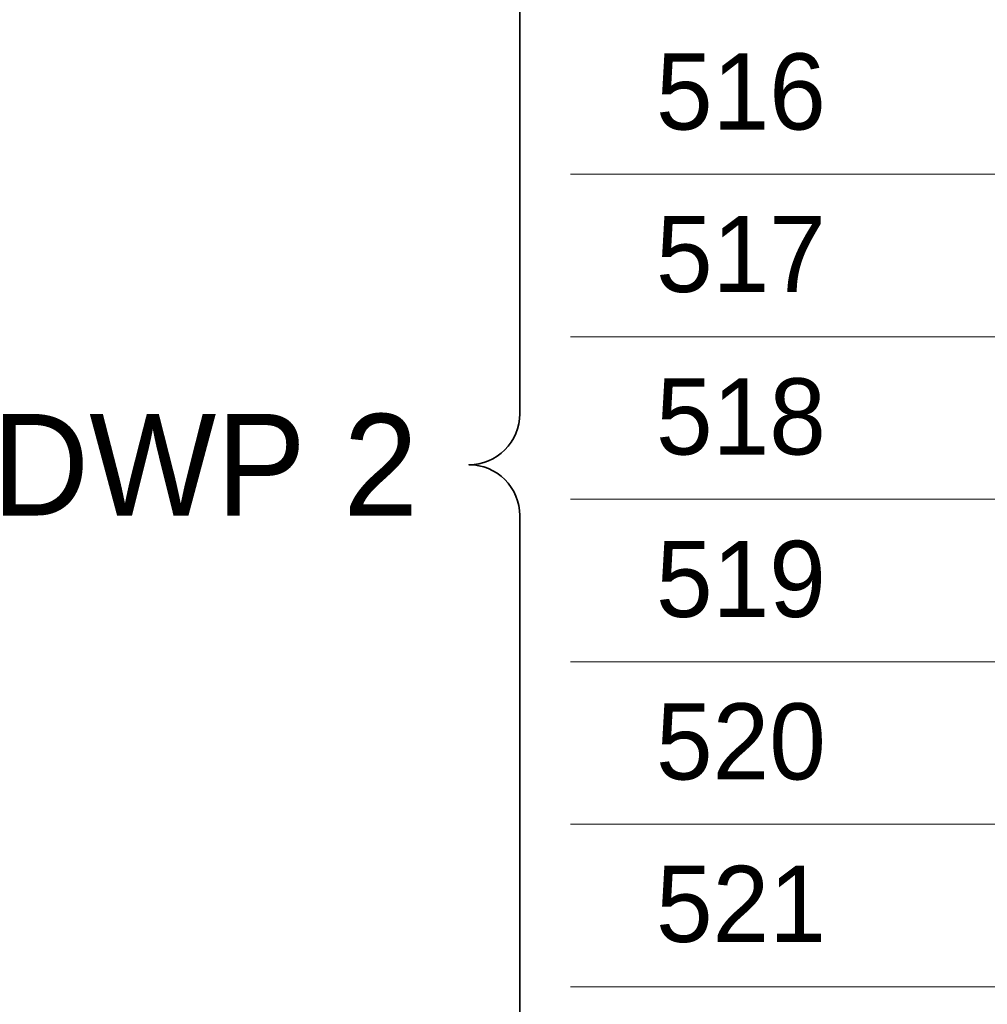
# Model space of a CAD drawing. Header units: metres. Extents: x 1155 to 1506, y 1546 to 1980.
# Tile 6 of 27: x 1155 to 1250, y 1658 to 1755. Entities that reach past the tile are written whole.
import ezdxf
from ezdxf.enums import TextEntityAlignment as Align

# ---------------------------------------------------------------- set-up
doc = ezdxf.new("R2010")
doc.units = ezdxf.units.M
doc.header["$LTSCALE"] = 0.1
doc.styles.add('StagCAD', font='StagCAD.ttf')

msp = doc.modelspace()

# ---------------------------------------------------------------- linework, layer by layer
at = {"layer": 'Defpoints', "color": 6, "lineweight": 35}
msp.add_lwpolyline([(1208.8, 1881.727, 0.414214), (1203.8, 1876.727), (1203.8, 1716.548), (1203.8, 1716.548, -0.414214), (1198.8, 1711.548, -0.414214), (1203.8, 1706.548), (1203.8, 1583.062), (1203.8, 1583.062, 0.414214), (1208.8, 1578.062)], format="xyb", dxfattribs=at)
at = {"layer": 'Defpoints', "color": 250, "lineweight": 0}
for points in [[(1339.966, 1740.151), (1208.8, 1740.151)], [(1339.966, 1724.151), (1208.8, 1724.151)], [(1339.966, 1708.151), (1208.8, 1708.151)], [(1339.966, 1692.151), (1208.8, 1692.151)], [(1339.966, 1676.151), (1208.8, 1676.151)], [(1339.966, 1660.151), (1208.8, 1660.151)]]:
    msp.add_lwpolyline(points, dxfattribs=at)

# ---------------------------------------------------------------- texts
at = {"layer": 'Defpoints', "color": 213, "lineweight": 50, "style": 'StagCAD'}
for s, p in [('516', (1217.213, 1744.554)), ('517', (1217.213, 1728.554)), ('518', (1217.213, 1712.554)), ('519', (1217.213, 1696.554)), ('520', (1217.213, 1680.554)), ('521', (1217.213, 1664.554))]:
    msp.add_text(s, height=7.5, dxfattribs=at).set_placement(p)
at = {"layer": 'Defpoints', "color": 6, "lineweight": 50, "style": 'StagCAD'}
msp.add_text('DWP 2', height=10, dxfattribs=at).set_placement((1193.8, 1711.548), align=Align.MIDDLE_RIGHT)

doc.saveas('drawing.dxf')
